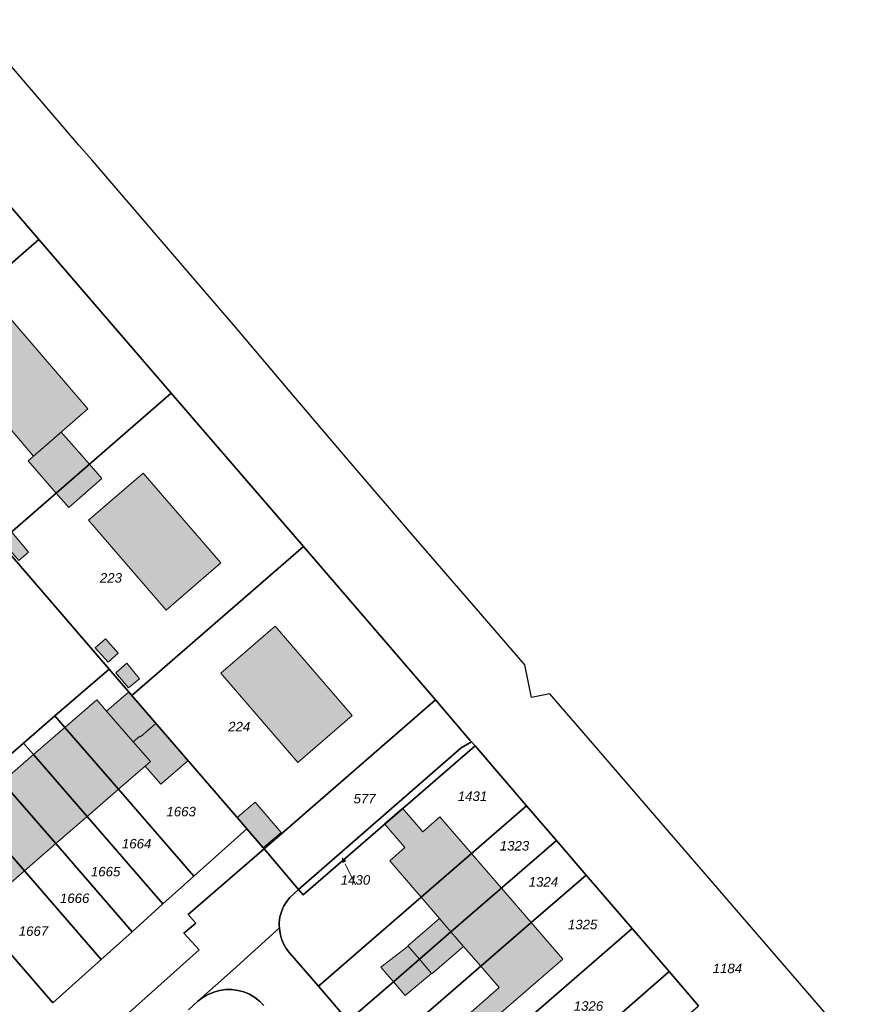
# Model space of a CAD drawing. Header units: metres. Extents: x 32338650 to 32340431, y 5701793 to 5703325.
# Tile 255 of 256: x 32339810 to 32339920, y 5702780 to 5702909. Entities that reach past the tile are written whole.
import ezdxf

# ---------------------------------------------------------------- set-up
doc = ezdxf.new("R2010")
doc.units = ezdxf.units.M
doc.header["$LTSCALE"] = 0.1
doc.layers.add('Keine', color=7, linetype='Continuous', lineweight=9)
for name, color, linetype, lineweight, true_color in [('LPB-BE-Flurstück_Grenze', 7, 'Continuous', 70, 0x004c99), ('LPB-BE-Flurstück_Nummer', 7, 'Continuous', 70, 0x004c99), ('LPB-BE-Gebäude', 7, 'Continuous', 70, 0x004c99), ('LPB-BE-Straße', 7, 'Continuous', 70, 0x004c99)]:
    doc.layers.add(name, color=color, linetype=linetype, lineweight=lineweight, true_color=true_color)
doc.styles.add('Arial (italic)', font='ariali.ttf')

# ---------------------------------------------------------------- blocks, each defined once
blk = doc.blocks.new('2004')
at = {"layer": 'Keine', "color": 7, "linetype": 'Continuous'}
blk.add_solid([(0, 0), (0.75, -0.3), (0.75, 0.3)], dxfattribs=at)

msp = doc.modelspace()

# ---------------------------------------------------------------- hatches: boundary and pattern name
at = {"layer": 'LPB-BE-Gebäude', "linetype": 'Continuous', "lineweight": 0, "true_color": 0xc7c8ca}
for points in [[(32339812.038, 5702851.755), (32339819.208, 5702857.976), (32339809.044, 5702869.801), (32339801.857, 5702863.631), (32339812.038, 5702851.755)], [(32339812.038, 5702851.755), (32339819.208, 5702857.976), (32339809.044, 5702869.801), (32339801.857, 5702863.631), (32339812.038, 5702851.755)], [(32339811.321, 5702851.114), (32339815.011, 5702846.89), (32339819.39, 5702850.693), (32339815.679, 5702854.898), (32339811.321, 5702851.114)], [(32339811.321, 5702851.114), (32339815.011, 5702846.89), (32339819.39, 5702850.693), (32339815.679, 5702854.898), (32339811.321, 5702851.114)], [(32339816.673, 5702844.97), (32339821.024, 5702848.805), (32339819.39, 5702850.693), (32339815.011, 5702846.89), (32339816.673, 5702844.97)], [(32339816.673, 5702844.97), (32339821.024, 5702848.805), (32339819.39, 5702850.693), (32339815.011, 5702846.89), (32339816.673, 5702844.97)], [(32339829.53, 5702831.473), (32339836.739, 5702837.672), (32339826.497, 5702849.521), (32339819.297, 5702843.311), (32339829.53, 5702831.473)], [(32339829.53, 5702831.473), (32339836.739, 5702837.672), (32339826.497, 5702849.521), (32339819.297, 5702843.311), (32339829.53, 5702831.473)], [(32339807.907, 5702840.566), (32339810.073, 5702838.006), (32339811.38, 5702839.113), (32339809.223, 5702841.683), (32339807.907, 5702840.566)], [(32339807.907, 5702840.566), (32339810.073, 5702838.006), (32339811.38, 5702839.113), (32339809.223, 5702841.683), (32339807.907, 5702840.566)], [(32339836.705, 5702823.163), (32339846.87, 5702811.358), (32339854.028, 5702817.549), (32339843.894, 5702829.353), (32339836.705, 5702823.163)], [(32339836.705, 5702823.163), (32339846.87, 5702811.358), (32339854.028, 5702817.549), (32339843.894, 5702829.353), (32339836.705, 5702823.163)], [(32339821.5, 5702827.69), (32339820.17, 5702826.503), (32339821.873, 5702824.602), (32339823.172, 5702825.77), (32339821.5, 5702827.69)], [(32339821.5, 5702827.69), (32339820.17, 5702826.503), (32339821.873, 5702824.602), (32339823.172, 5702825.77), (32339821.5, 5702827.69)], [(32339824.567, 5702821.209), (32339825.987, 5702822.422), (32339824.349, 5702824.461), (32339822.867, 5702823.21), (32339824.567, 5702821.209)], [(32339824.567, 5702821.209), (32339825.987, 5702822.422), (32339824.349, 5702824.461), (32339822.867, 5702823.21), (32339824.567, 5702821.209)], [(32339821.658, 5702818.147), (32339825.168, 5702814.099), (32339826.03, 5702814.846), (32339826.115, 5702814.747), (32339828.134, 5702816.495), (32339824.54, 5702820.643), (32339821.658, 5702818.147)], [(32339821.658, 5702818.147), (32339825.168, 5702814.099), (32339826.03, 5702814.846), (32339826.115, 5702814.747), (32339828.134, 5702816.495), (32339824.54, 5702820.643), (32339821.658, 5702818.147)], [(32339823.235, 5702807.847), (32339826.748, 5702810.903), (32339828.828, 5702808.513), (32339832.382, 5702811.591), (32339828.134, 5702816.495), (32339826.115, 5702814.747), (32339826.03, 5702814.846), (32339825.168, 5702814.099), (32339821.658, 5702818.147), (32339820.375, 5702819.627), (32339816.17, 5702816.007), (32339823.235, 5702807.847)], [(32339823.235, 5702807.847), (32339826.748, 5702810.903), (32339828.828, 5702808.513), (32339832.382, 5702811.591), (32339828.134, 5702816.495), (32339826.115, 5702814.747), (32339826.03, 5702814.846), (32339825.168, 5702814.099), (32339821.658, 5702818.147), (32339820.375, 5702819.627), (32339816.17, 5702816.007), (32339823.235, 5702807.847)], [(32339826.748, 5702810.903), (32339828.828, 5702808.513), (32339832.382, 5702811.591), (32339828.134, 5702816.495), (32339826.115, 5702814.747), (32339826.03, 5702814.846), (32339825.168, 5702814.099), (32339827.427, 5702811.494), (32339826.748, 5702810.903)], [(32339826.748, 5702810.903), (32339828.828, 5702808.513), (32339832.382, 5702811.591), (32339828.134, 5702816.495), (32339826.115, 5702814.747), (32339826.03, 5702814.846), (32339825.168, 5702814.099), (32339827.427, 5702811.494), (32339826.748, 5702810.903)], [(32339812.035, 5702812.426), (32339819.098, 5702804.268), (32339823.235, 5702807.847), (32339816.17, 5702816.007), (32339812.035, 5702812.426)], [(32339812.035, 5702812.426), (32339819.098, 5702804.268), (32339823.235, 5702807.847), (32339816.17, 5702816.007), (32339812.035, 5702812.426)], [(32339807.9, 5702808.843), (32339814.964, 5702800.685), (32339819.098, 5702804.268), (32339812.035, 5702812.426), (32339807.9, 5702808.843)], [(32339807.9, 5702808.843), (32339814.964, 5702800.685), (32339819.098, 5702804.268), (32339812.035, 5702812.426), (32339807.9, 5702808.843)], [(32339810.829, 5702797.103), (32339814.964, 5702800.685), (32339807.9, 5702808.843), (32339803.772, 5702805.253), (32339810.829, 5702797.103)], [(32339810.829, 5702797.103), (32339814.964, 5702800.685), (32339807.9, 5702808.843), (32339803.772, 5702805.253), (32339810.829, 5702797.103)], [(32339838.877, 5702804.11), (32339840.125, 5702802.656), (32339842.297, 5702800.137), (32339844.681, 5702802.141), (32339841.262, 5702806.144), (32339838.877, 5702804.11)], [(32339838.877, 5702804.11), (32339840.125, 5702802.656), (32339842.297, 5702800.137), (32339844.681, 5702802.141), (32339841.262, 5702806.144), (32339838.877, 5702804.11)], [(32339799.574, 5702801.608), (32339806.624, 5702793.452), (32339810.829, 5702797.103), (32339803.772, 5702805.253), (32339799.574, 5702801.608)], [(32339799.574, 5702801.608), (32339806.624, 5702793.452), (32339810.829, 5702797.103), (32339803.772, 5702805.253), (32339799.574, 5702801.608)], [(32339860.645, 5702805.369), (32339858.288, 5702803.294), (32339860.983, 5702800.181), (32339858.979, 5702798.422), (32339863.125, 5702793.619), (32339869.757, 5702799.401), (32339865.591, 5702804.225), (32339863.339, 5702802.246), (32339860.645, 5702805.369)], [(32339860.645, 5702805.369), (32339858.288, 5702803.294), (32339860.983, 5702800.181), (32339858.979, 5702798.422), (32339863.125, 5702793.619), (32339869.757, 5702799.401), (32339865.591, 5702804.225), (32339863.339, 5702802.246), (32339860.645, 5702805.369)], [(32339865.523, 5702790.838), (32339861.353, 5702787.237), (32339861.401, 5702787.185), (32339862.891, 5702785.462), (32339867.052, 5702789.064), (32339873.693, 5702794.837), (32339869.757, 5702799.401), (32339863.125, 5702793.619), (32339865.523, 5702790.838)], [(32339865.523, 5702790.838), (32339861.353, 5702787.237), (32339861.401, 5702787.185), (32339862.891, 5702785.462), (32339867.052, 5702789.064), (32339873.693, 5702794.837), (32339869.757, 5702799.401), (32339863.125, 5702793.619), (32339865.523, 5702790.838)], [(32339862.891, 5702785.462), (32339864.496, 5702783.585), (32339864.534, 5702783.544), (32339868.715, 5702787.145), (32339870.979, 5702784.52), (32339877.63, 5702790.282), (32339873.693, 5702794.837), (32339867.052, 5702789.064), (32339862.891, 5702785.462)], [(32339862.891, 5702785.462), (32339864.496, 5702783.585), (32339864.534, 5702783.544), (32339868.715, 5702787.145), (32339870.979, 5702784.52), (32339877.63, 5702790.282), (32339873.693, 5702794.837), (32339867.052, 5702789.064), (32339862.891, 5702785.462)], [(32339861.353, 5702787.237), (32339861.401, 5702787.185), (32339862.891, 5702785.462), (32339867.052, 5702789.064), (32339865.523, 5702790.838), (32339861.353, 5702787.237)], [(32339861.353, 5702787.237), (32339861.401, 5702787.185), (32339862.891, 5702785.462), (32339867.052, 5702789.064), (32339865.523, 5702790.838), (32339861.353, 5702787.237)], [(32339873.415, 5702781.708), (32339868.611, 5702777.532), (32339870.331, 5702775.55), (32339870.486, 5702775.674), (32339872.707, 5702777.604), (32339881.786, 5702785.478), (32339877.63, 5702790.282), (32339870.979, 5702784.52), (32339873.415, 5702781.708)], [(32339873.415, 5702781.708), (32339868.611, 5702777.532), (32339870.331, 5702775.55), (32339870.486, 5702775.674), (32339872.707, 5702777.604), (32339881.786, 5702785.478), (32339877.63, 5702790.282), (32339870.979, 5702784.52), (32339873.415, 5702781.708)], [(32339862.891, 5702785.462), (32339864.496, 5702783.585), (32339864.534, 5702783.544), (32339868.715, 5702787.145), (32339867.052, 5702789.064), (32339862.891, 5702785.462)], [(32339862.891, 5702785.462), (32339864.496, 5702783.585), (32339864.534, 5702783.544), (32339868.715, 5702787.145), (32339867.052, 5702789.064), (32339862.891, 5702785.462)], [(32339857.814, 5702784.39), (32339859.457, 5702782.491), (32339862.891, 5702785.462), (32339861.401, 5702787.185), (32339857.814, 5702784.39)], [(32339857.814, 5702784.39), (32339859.457, 5702782.491), (32339862.891, 5702785.462), (32339861.401, 5702787.185), (32339857.814, 5702784.39)], [(32339860.994, 5702780.687), (32339864.496, 5702783.585), (32339862.891, 5702785.462), (32339859.457, 5702782.491), (32339860.994, 5702780.687)], [(32339860.994, 5702780.687), (32339864.496, 5702783.585), (32339862.891, 5702785.462), (32339859.457, 5702782.491), (32339860.994, 5702780.687)]]:
    msp.add_hatch(color=9, dxfattribs=at).paths.add_polyline_path(points)

# ---------------------------------------------------------------- linework, layer by layer
at = {"layer": 'LPB-BE-Flurstück_Grenze', "color": 253, "linetype": 'Continuous', "lineweight": 25, "true_color": 0xadadad, "transparency": 33554687, "flags": 128}
for points in [[(32339920.479, 5702773.624), (32339902.479, 5702794.478), (32339894.168, 5702804.107), (32339886.523, 5702812.964), (32339880.093, 5702820.414), (32339877.654, 5702819.943), (32339876.789, 5702824.242), (32339870.378, 5702831.669), (32339862.133, 5702841.224), (32339853.889, 5702850.779), (32339846.356, 5702859.644), (32339838.9, 5702868.426), (32339828.173, 5702880.915), (32339819.701, 5702890.779), (32339818.01, 5702892.75), (32339812.012, 5702899.731), (32339803.826, 5702909.263)], [(32339920.479, 5702773.624), (32339902.479, 5702794.478), (32339894.168, 5702804.107), (32339886.523, 5702812.964), (32339880.093, 5702820.414), (32339877.654, 5702819.943), (32339876.789, 5702824.242), (32339870.378, 5702831.669), (32339862.133, 5702841.224), (32339853.889, 5702850.779), (32339846.356, 5702859.644), (32339838.9, 5702868.426), (32339828.173, 5702880.915), (32339819.701, 5702890.779), (32339818.01, 5702892.75), (32339812.012, 5702899.731), (32339803.826, 5702909.263)], [(32339772.701, 5702880.879), (32339790.126, 5702860.65), (32339812.746, 5702880.277), (32339795.359, 5702900.444), (32339784.736, 5702891.273), (32339780.938, 5702887.986), (32339772.701, 5702880.879)], [(32339772.701, 5702880.879), (32339790.126, 5702860.65), (32339812.746, 5702880.277), (32339795.359, 5702900.444), (32339784.736, 5702891.273), (32339780.938, 5702887.986), (32339772.701, 5702880.879)], [(32339795.359, 5702900.444), (32339812.746, 5702880.277), (32339830.181, 5702860.047), (32339847.606, 5702839.829), (32339865.002, 5702819.651), (32339869.558, 5702814.34), (32339869.778, 5702814.091), (32339870.228, 5702813.592), (32339877.029, 5702805.668), (32339880.955, 5702801.104), (32339884.871, 5702796.55), (32339890.938, 5702789.506), (32339895.819, 5702783.832), (32339899.697, 5702779.329)], [(32339795.359, 5702900.444), (32339812.746, 5702880.277), (32339830.181, 5702860.047), (32339847.606, 5702839.829), (32339865.002, 5702819.651), (32339869.558, 5702814.34), (32339869.778, 5702814.091), (32339870.228, 5702813.592), (32339877.029, 5702805.668), (32339880.955, 5702801.104), (32339884.871, 5702796.55), (32339890.938, 5702789.506), (32339895.819, 5702783.832), (32339899.697, 5702779.329)], [(32339790.126, 5702860.65), (32339807.561, 5702840.43), (32339815.011, 5702846.89), (32339819.39, 5702850.693), (32339830.181, 5702860.047), (32339812.746, 5702880.277), (32339790.126, 5702860.65)], [(32339790.126, 5702860.65), (32339807.561, 5702840.43), (32339815.011, 5702846.89), (32339819.39, 5702850.693), (32339830.181, 5702860.047), (32339812.746, 5702880.277), (32339790.126, 5702860.65)], [(32339807.561, 5702840.43), (32339821.988, 5702823.695), (32339824.996, 5702820.201), (32339847.606, 5702839.829), (32339830.181, 5702860.047), (32339819.39, 5702850.693), (32339815.011, 5702846.89), (32339807.561, 5702840.43)], [(32339807.561, 5702840.43), (32339821.988, 5702823.695), (32339824.996, 5702820.201), (32339847.606, 5702839.829), (32339830.181, 5702860.047), (32339819.39, 5702850.693), (32339815.011, 5702846.89), (32339807.561, 5702840.43)], [(32339806.591, 5702810.355), (32339810.726, 5702813.937), (32339814.86, 5702817.519), (32339821.988, 5702823.695), (32339807.561, 5702840.43)], [(32339806.591, 5702810.355), (32339810.726, 5702813.937), (32339814.86, 5702817.519), (32339821.988, 5702823.695), (32339807.561, 5702840.43)], [(32339824.996, 5702820.201), (32339838.877, 5702804.11), (32339840.125, 5702802.656), (32339842.297, 5702800.137), (32339842.431, 5702799.982), (32339865.002, 5702819.651), (32339847.606, 5702839.829), (32339824.996, 5702820.201)], [(32339824.996, 5702820.201), (32339838.877, 5702804.11), (32339840.125, 5702802.656), (32339842.297, 5702800.137), (32339842.431, 5702799.982), (32339865.002, 5702819.651), (32339847.606, 5702839.829), (32339824.996, 5702820.201)], [(32339823.235, 5702807.847), (32339833.156, 5702796.389), (32339840.125, 5702802.656), (32339838.877, 5702804.11), (32339824.996, 5702820.201), (32339821.988, 5702823.695), (32339814.86, 5702817.519), (32339816.17, 5702816.007), (32339823.235, 5702807.847)], [(32339823.235, 5702807.847), (32339833.156, 5702796.389), (32339840.125, 5702802.656), (32339838.877, 5702804.11), (32339824.996, 5702820.201), (32339821.988, 5702823.695), (32339814.86, 5702817.519), (32339816.17, 5702816.007), (32339823.235, 5702807.847)], [(32339865.002, 5702819.651), (32339842.431, 5702799.982), (32339846.955, 5702794.622), (32339868.386, 5702813.318), (32339869.778, 5702814.091), (32339869.558, 5702814.34), (32339865.002, 5702819.651)], [(32339865.002, 5702819.651), (32339842.431, 5702799.982), (32339846.955, 5702794.622), (32339868.386, 5702813.318), (32339869.778, 5702814.091), (32339869.558, 5702814.34), (32339865.002, 5702819.651)], [(32339812.035, 5702812.426), (32339819.098, 5702804.268), (32339829.087, 5702792.731), (32339833.156, 5702796.389), (32339823.235, 5702807.847), (32339816.17, 5702816.007), (32339814.86, 5702817.519), (32339810.726, 5702813.937), (32339812.035, 5702812.426)], [(32339812.035, 5702812.426), (32339819.098, 5702804.268), (32339829.087, 5702792.731), (32339833.156, 5702796.389), (32339823.235, 5702807.847), (32339816.17, 5702816.007), (32339814.86, 5702817.519), (32339810.726, 5702813.937), (32339812.035, 5702812.426)], [(32339807.9, 5702808.843), (32339814.964, 5702800.685), (32339825.019, 5702789.072), (32339829.087, 5702792.731), (32339819.098, 5702804.268), (32339812.035, 5702812.426), (32339810.726, 5702813.937), (32339806.591, 5702810.355), (32339807.9, 5702808.843)], [(32339807.9, 5702808.843), (32339814.964, 5702800.685), (32339825.019, 5702789.072), (32339829.087, 5702792.731), (32339819.098, 5702804.268), (32339812.035, 5702812.426), (32339810.726, 5702813.937), (32339806.591, 5702810.355), (32339807.9, 5702808.843)], [(32339845.763, 5702786.295), (32339849.575, 5702781.896), (32339877.029, 5702805.668), (32339870.228, 5702813.592), (32339847.556, 5702793.917), (32339846.955, 5702794.622), (32339846.322, 5702794.078), (32339845.803, 5702793.573), (32339845.355, 5702793.005), (32339844.986, 5702792.383), (32339844.702, 5702791.718), (32339844.507, 5702791.021), (32339844.406, 5702790.304), (32339844.405, 5702790.06), (32339844.415, 5702789.815), (32339844.436, 5702789.572), (32339844.524, 5702788.858), (32339844.705, 5702788.162), (32339844.975, 5702787.495), (32339845.33, 5702786.869), (32339845.763, 5702786.295)], [(32339845.763, 5702786.295), (32339849.575, 5702781.896), (32339877.029, 5702805.668), (32339870.228, 5702813.592), (32339847.556, 5702793.917), (32339846.955, 5702794.622), (32339846.322, 5702794.078), (32339845.803, 5702793.573), (32339845.355, 5702793.005), (32339844.986, 5702792.383), (32339844.702, 5702791.718), (32339844.507, 5702791.021), (32339844.406, 5702790.304), (32339844.405, 5702790.06), (32339844.415, 5702789.815), (32339844.436, 5702789.572), (32339844.524, 5702788.858), (32339844.705, 5702788.162), (32339844.975, 5702787.495), (32339845.33, 5702786.869), (32339845.763, 5702786.295)], [(32339847.556, 5702793.917), (32339870.228, 5702813.592), (32339869.778, 5702814.091), (32339868.386, 5702813.318), (32339846.955, 5702794.622), (32339847.556, 5702793.917)], [(32339847.556, 5702793.917), (32339870.228, 5702813.592), (32339869.778, 5702814.091), (32339868.386, 5702813.318), (32339846.955, 5702794.622), (32339847.556, 5702793.917)], [(32339802.456, 5702806.773), (32339803.772, 5702805.253), (32339810.829, 5702797.103), (32339820.95, 5702785.414), (32339825.019, 5702789.072), (32339814.964, 5702800.685), (32339807.9, 5702808.843), (32339806.591, 5702810.355), (32339802.456, 5702806.773)], [(32339802.456, 5702806.773), (32339803.772, 5702805.253), (32339810.829, 5702797.103), (32339820.95, 5702785.414), (32339825.019, 5702789.072), (32339814.964, 5702800.685), (32339807.9, 5702808.843), (32339806.591, 5702810.355), (32339802.456, 5702806.773)], [(32339802.456, 5702806.773), (32339795.994, 5702801.174), (32339814.59, 5702779.696), (32339820.95, 5702785.414), (32339810.829, 5702797.103), (32339803.772, 5702805.253), (32339802.456, 5702806.773)], [(32339802.456, 5702806.773), (32339795.994, 5702801.174), (32339814.59, 5702779.696), (32339820.95, 5702785.414), (32339810.829, 5702797.103), (32339803.772, 5702805.253), (32339802.456, 5702806.773)], [(32339877.029, 5702805.668), (32339849.575, 5702781.896), (32339853.512, 5702777.341), (32339859.457, 5702782.491), (32339862.891, 5702785.462), (32339867.052, 5702789.064), (32339880.955, 5702801.104), (32339877.029, 5702805.668)], [(32339877.029, 5702805.668), (32339849.575, 5702781.896), (32339853.512, 5702777.341), (32339859.457, 5702782.491), (32339862.891, 5702785.462), (32339867.052, 5702789.064), (32339880.955, 5702801.104), (32339877.029, 5702805.668)], [(32339809.954, 5702765.296), (32339833.849, 5702786.681), (32339831.839, 5702788.896), (32339833.405, 5702790.218), (32339832.421, 5702791.351), (32339842.431, 5702799.982), (32339842.297, 5702800.137), (32339840.125, 5702802.656), (32339833.156, 5702796.389), (32339829.087, 5702792.731), (32339825.019, 5702789.072), (32339820.95, 5702785.414), (32339814.59, 5702779.696), (32339795.994, 5702801.174)], [(32339809.954, 5702765.296), (32339833.849, 5702786.681), (32339831.839, 5702788.896), (32339833.405, 5702790.218), (32339832.421, 5702791.351), (32339842.431, 5702799.982), (32339842.297, 5702800.137), (32339840.125, 5702802.656), (32339833.156, 5702796.389), (32339829.087, 5702792.731), (32339825.019, 5702789.072), (32339820.95, 5702785.414), (32339814.59, 5702779.696), (32339795.994, 5702801.174)], [(32339857.449, 5702772.796), (32339870.979, 5702784.52), (32339877.63, 5702790.282), (32339884.871, 5702796.55), (32339880.955, 5702801.104), (32339867.052, 5702789.064), (32339862.891, 5702785.462), (32339859.457, 5702782.491), (32339853.512, 5702777.341), (32339857.449, 5702772.796)], [(32339857.449, 5702772.796), (32339870.979, 5702784.52), (32339877.63, 5702790.282), (32339884.871, 5702796.55), (32339880.955, 5702801.104), (32339867.052, 5702789.064), (32339862.891, 5702785.462), (32339859.457, 5702782.491), (32339853.512, 5702777.341), (32339857.449, 5702772.796)], [(32339832.435, 5702778.776), (32339833.703, 5702779.915), (32339838.326, 5702784.068), (32339844.436, 5702789.572), (32339844.415, 5702789.815), (32339844.405, 5702790.06), (32339844.406, 5702790.304), (32339844.507, 5702791.021), (32339844.702, 5702791.718), (32339844.986, 5702792.383), (32339845.355, 5702793.005), (32339845.803, 5702793.573), (32339846.322, 5702794.078), (32339846.955, 5702794.622), (32339842.431, 5702799.982), (32339832.421, 5702791.351), (32339833.405, 5702790.218), (32339831.839, 5702788.896), (32339833.849, 5702786.681)], [(32339832.435, 5702778.776), (32339833.703, 5702779.915), (32339838.326, 5702784.068), (32339844.436, 5702789.572), (32339844.415, 5702789.815), (32339844.405, 5702790.06), (32339844.406, 5702790.304), (32339844.507, 5702791.021), (32339844.702, 5702791.718), (32339844.986, 5702792.383), (32339845.355, 5702793.005), (32339845.803, 5702793.573), (32339846.322, 5702794.078), (32339846.955, 5702794.622), (32339842.431, 5702799.982), (32339832.421, 5702791.351), (32339833.405, 5702790.218), (32339831.839, 5702788.896), (32339833.849, 5702786.681)], [(32339857.449, 5702772.796), (32339859.914, 5702769.953), (32339866.753, 5702775.917), (32339868.611, 5702777.532), (32339870.331, 5702775.55), (32339872.707, 5702777.604), (32339874.647, 5702775.373), (32339890.938, 5702789.506), (32339884.871, 5702796.55), (32339877.63, 5702790.282), (32339870.979, 5702784.52), (32339857.449, 5702772.796)], [(32339857.449, 5702772.796), (32339859.914, 5702769.953), (32339866.753, 5702775.917), (32339868.611, 5702777.532), (32339870.331, 5702775.55), (32339872.707, 5702777.604), (32339874.647, 5702775.373), (32339890.938, 5702789.506), (32339884.871, 5702796.55), (32339877.63, 5702790.282), (32339870.979, 5702784.52), (32339857.449, 5702772.796)], [(32339853.512, 5702777.341), (32339849.575, 5702781.896), (32339845.763, 5702786.295), (32339845.33, 5702786.869), (32339844.975, 5702787.495), (32339844.705, 5702788.162), (32339844.524, 5702788.858), (32339844.436, 5702789.572), (32339838.326, 5702784.068), (32339833.703, 5702779.915)], [(32339853.512, 5702777.341), (32339849.575, 5702781.896), (32339845.763, 5702786.295), (32339845.33, 5702786.869), (32339844.975, 5702787.495), (32339844.705, 5702788.162), (32339844.524, 5702788.858), (32339844.436, 5702789.572), (32339838.326, 5702784.068), (32339833.703, 5702779.915)], [(32339895.819, 5702783.832), (32339890.938, 5702789.506), (32339874.647, 5702775.373), (32339872.707, 5702777.604), (32339870.331, 5702775.55), (32339868.611, 5702777.532), (32339866.753, 5702775.917), (32339859.914, 5702769.953), (32339866.612, 5702762.203), (32339864.97, 5702760.729), (32339866.99, 5702758.485), (32339867.696, 5702759.116), (32339870.864, 5702761.928), (32339870.796, 5702761.981), (32339877.418, 5702767.764), (32339895.819, 5702783.832)], [(32339895.819, 5702783.832), (32339890.938, 5702789.506), (32339874.647, 5702775.373), (32339872.707, 5702777.604), (32339870.331, 5702775.55), (32339868.611, 5702777.532), (32339866.753, 5702775.917), (32339859.914, 5702769.953), (32339866.612, 5702762.203), (32339864.97, 5702760.729), (32339866.99, 5702758.485), (32339867.696, 5702759.116), (32339870.864, 5702761.928), (32339870.796, 5702761.981), (32339877.418, 5702767.764), (32339895.819, 5702783.832)], [(32339833.849, 5702786.681), (32339809.954, 5702765.296)], [(32339833.849, 5702786.681), (32339809.954, 5702765.296)], [(32339870.864, 5702761.928), (32339867.696, 5702759.116), (32339871.536, 5702754.645), (32339874.754, 5702757.476), (32339881.366, 5702763.269), (32339885.518, 5702766.901), (32339888.663, 5702769.655), (32339899.697, 5702779.329), (32339895.819, 5702783.832), (32339877.418, 5702767.764), (32339870.796, 5702761.981), (32339870.864, 5702761.928)], [(32339870.864, 5702761.928), (32339867.696, 5702759.116), (32339871.536, 5702754.645), (32339874.754, 5702757.476), (32339881.366, 5702763.269), (32339885.518, 5702766.901), (32339888.663, 5702769.655), (32339899.697, 5702779.329), (32339895.819, 5702783.832), (32339877.418, 5702767.764), (32339870.796, 5702761.981), (32339870.864, 5702761.928)], [(32339842.386, 5702779.358), (32339841.82, 5702779.931), (32339841.184, 5702780.424), (32339840.488, 5702780.829), (32339839.745, 5702781.139), (32339838.967, 5702781.348), (32339838.169, 5702781.453), (32339837.361, 5702781.453), (32339836.561, 5702781.346), (32339835.781, 5702781.134), (32339835.036, 5702780.821), (32339834.34, 5702780.412), (32339833.703, 5702779.915), (32339832.435, 5702778.776)], [(32339842.386, 5702779.358), (32339841.82, 5702779.931), (32339841.184, 5702780.424), (32339840.488, 5702780.829), (32339839.745, 5702781.139), (32339838.967, 5702781.348), (32339838.169, 5702781.453), (32339837.361, 5702781.453), (32339836.561, 5702781.346), (32339835.781, 5702781.134), (32339835.036, 5702780.821), (32339834.34, 5702780.412), (32339833.703, 5702779.915), (32339832.435, 5702778.776)], [(32339833.703, 5702779.915), (32339834.34, 5702780.412), (32339835.036, 5702780.821), (32339835.781, 5702781.134), (32339836.561, 5702781.346), (32339837.361, 5702781.453), (32339838.169, 5702781.453), (32339838.967, 5702781.348), (32339839.745, 5702781.139), (32339840.488, 5702780.829), (32339841.184, 5702780.424), (32339841.82, 5702779.931), (32339842.386, 5702779.358)], [(32339833.703, 5702779.915), (32339834.34, 5702780.412), (32339835.036, 5702780.821), (32339835.781, 5702781.134), (32339836.561, 5702781.346), (32339837.361, 5702781.453), (32339838.169, 5702781.453), (32339838.967, 5702781.348), (32339839.745, 5702781.139), (32339840.488, 5702780.829), (32339841.184, 5702780.424), (32339841.82, 5702779.931), (32339842.386, 5702779.358)]]:
    msp.add_lwpolyline(points, dxfattribs=at)
at = {"layer": 'LPB-BE-Flurstück_Nummer', "color": 252, "linetype": 'Continuous', "lineweight": 5, "true_color": 0x888888}
msp.add_line((32339853.11587, 5702798.01392), (32339854.464, 5702795.277), dxfattribs=at)
msp.add_line((32339853.11587, 5702798.01392), (32339854.464, 5702795.277), dxfattribs=at)
at = {"layer": 'LPB-BE-Gebäude', "color": 7, "linetype": 'Continuous', "lineweight": 9, "flags": 128}
for points in [[(32339812.038, 5702851.755), (32339819.208, 5702857.976), (32339809.044, 5702869.801), (32339801.857, 5702863.631), (32339812.038, 5702851.755)], [(32339812.038, 5702851.755), (32339819.208, 5702857.976), (32339809.044, 5702869.801), (32339801.857, 5702863.631), (32339812.038, 5702851.755)], [(32339811.321, 5702851.114), (32339815.011, 5702846.89), (32339819.39, 5702850.693), (32339815.679, 5702854.898), (32339811.321, 5702851.114)], [(32339811.321, 5702851.114), (32339815.011, 5702846.89), (32339819.39, 5702850.693), (32339815.679, 5702854.898), (32339811.321, 5702851.114)], [(32339816.673, 5702844.97), (32339821.024, 5702848.805), (32339819.39, 5702850.693), (32339815.011, 5702846.89), (32339816.673, 5702844.97)], [(32339816.673, 5702844.97), (32339821.024, 5702848.805), (32339819.39, 5702850.693), (32339815.011, 5702846.89), (32339816.673, 5702844.97)], [(32339829.53, 5702831.473), (32339836.739, 5702837.672), (32339826.497, 5702849.521), (32339819.297, 5702843.311), (32339829.53, 5702831.473)], [(32339829.53, 5702831.473), (32339836.739, 5702837.672), (32339826.497, 5702849.521), (32339819.297, 5702843.311), (32339829.53, 5702831.473)], [(32339807.907, 5702840.566), (32339810.073, 5702838.006), (32339811.38, 5702839.113), (32339809.223, 5702841.683), (32339807.907, 5702840.566)], [(32339807.907, 5702840.566), (32339810.073, 5702838.006), (32339811.38, 5702839.113), (32339809.223, 5702841.683), (32339807.907, 5702840.566)], [(32339836.705, 5702823.163), (32339846.87, 5702811.358), (32339854.028, 5702817.549), (32339843.894, 5702829.353), (32339836.705, 5702823.163)], [(32339836.705, 5702823.163), (32339846.87, 5702811.358), (32339854.028, 5702817.549), (32339843.894, 5702829.353), (32339836.705, 5702823.163)], [(32339821.5, 5702827.69), (32339820.17, 5702826.503), (32339821.873, 5702824.602), (32339823.172, 5702825.77), (32339821.5, 5702827.69)], [(32339821.5, 5702827.69), (32339820.17, 5702826.503), (32339821.873, 5702824.602), (32339823.172, 5702825.77), (32339821.5, 5702827.69)], [(32339824.567, 5702821.209), (32339825.987, 5702822.422), (32339824.349, 5702824.461), (32339822.867, 5702823.21), (32339824.567, 5702821.209)], [(32339824.567, 5702821.209), (32339825.987, 5702822.422), (32339824.349, 5702824.461), (32339822.867, 5702823.21), (32339824.567, 5702821.209)], [(32339821.658, 5702818.147), (32339825.168, 5702814.099), (32339826.03, 5702814.846), (32339826.115, 5702814.747), (32339828.134, 5702816.495), (32339824.54, 5702820.643), (32339821.658, 5702818.147)], [(32339821.658, 5702818.147), (32339825.168, 5702814.099), (32339826.03, 5702814.846), (32339826.115, 5702814.747), (32339828.134, 5702816.495), (32339824.54, 5702820.643), (32339821.658, 5702818.147)], [(32339823.235, 5702807.847), (32339826.748, 5702810.903), (32339828.828, 5702808.513), (32339832.382, 5702811.591), (32339828.134, 5702816.495), (32339826.115, 5702814.747), (32339826.03, 5702814.846), (32339825.168, 5702814.099), (32339821.658, 5702818.147), (32339820.375, 5702819.627), (32339816.17, 5702816.007), (32339823.235, 5702807.847)], [(32339823.235, 5702807.847), (32339826.748, 5702810.903), (32339828.828, 5702808.513), (32339832.382, 5702811.591), (32339828.134, 5702816.495), (32339826.115, 5702814.747), (32339826.03, 5702814.846), (32339825.168, 5702814.099), (32339821.658, 5702818.147), (32339820.375, 5702819.627), (32339816.17, 5702816.007), (32339823.235, 5702807.847)], [(32339826.748, 5702810.903), (32339828.828, 5702808.513), (32339832.382, 5702811.591), (32339828.134, 5702816.495), (32339826.115, 5702814.747), (32339826.03, 5702814.846), (32339825.168, 5702814.099), (32339827.427, 5702811.494), (32339826.748, 5702810.903)], [(32339826.748, 5702810.903), (32339828.828, 5702808.513), (32339832.382, 5702811.591), (32339828.134, 5702816.495), (32339826.115, 5702814.747), (32339826.03, 5702814.846), (32339825.168, 5702814.099), (32339827.427, 5702811.494), (32339826.748, 5702810.903)], [(32339812.035, 5702812.426), (32339819.098, 5702804.268), (32339823.235, 5702807.847), (32339816.17, 5702816.007), (32339812.035, 5702812.426)], [(32339812.035, 5702812.426), (32339819.098, 5702804.268), (32339823.235, 5702807.847), (32339816.17, 5702816.007), (32339812.035, 5702812.426)], [(32339807.9, 5702808.843), (32339814.964, 5702800.685), (32339819.098, 5702804.268), (32339812.035, 5702812.426), (32339807.9, 5702808.843)], [(32339807.9, 5702808.843), (32339814.964, 5702800.685), (32339819.098, 5702804.268), (32339812.035, 5702812.426), (32339807.9, 5702808.843)], [(32339810.829, 5702797.103), (32339814.964, 5702800.685), (32339807.9, 5702808.843), (32339803.772, 5702805.253), (32339810.829, 5702797.103)], [(32339810.829, 5702797.103), (32339814.964, 5702800.685), (32339807.9, 5702808.843), (32339803.772, 5702805.253), (32339810.829, 5702797.103)], [(32339838.877, 5702804.11), (32339840.125, 5702802.656), (32339842.297, 5702800.137), (32339844.681, 5702802.141), (32339841.262, 5702806.144), (32339838.877, 5702804.11)], [(32339838.877, 5702804.11), (32339840.125, 5702802.656), (32339842.297, 5702800.137), (32339844.681, 5702802.141), (32339841.262, 5702806.144), (32339838.877, 5702804.11)], [(32339799.574, 5702801.608), (32339806.624, 5702793.452), (32339810.829, 5702797.103), (32339803.772, 5702805.253), (32339799.574, 5702801.608)], [(32339799.574, 5702801.608), (32339806.624, 5702793.452), (32339810.829, 5702797.103), (32339803.772, 5702805.253), (32339799.574, 5702801.608)], [(32339860.645, 5702805.369), (32339858.288, 5702803.294), (32339860.983, 5702800.181), (32339858.979, 5702798.422), (32339863.125, 5702793.619), (32339869.757, 5702799.401), (32339865.591, 5702804.225), (32339863.339, 5702802.246), (32339860.645, 5702805.369)], [(32339860.645, 5702805.369), (32339858.288, 5702803.294), (32339860.983, 5702800.181), (32339858.979, 5702798.422), (32339863.125, 5702793.619), (32339869.757, 5702799.401), (32339865.591, 5702804.225), (32339863.339, 5702802.246), (32339860.645, 5702805.369)], [(32339865.523, 5702790.838), (32339861.353, 5702787.237), (32339861.401, 5702787.185), (32339862.891, 5702785.462), (32339867.052, 5702789.064), (32339873.693, 5702794.837), (32339869.757, 5702799.401), (32339863.125, 5702793.619), (32339865.523, 5702790.838)], [(32339865.523, 5702790.838), (32339861.353, 5702787.237), (32339861.401, 5702787.185), (32339862.891, 5702785.462), (32339867.052, 5702789.064), (32339873.693, 5702794.837), (32339869.757, 5702799.401), (32339863.125, 5702793.619), (32339865.523, 5702790.838)], [(32339862.891, 5702785.462), (32339864.496, 5702783.585), (32339864.534, 5702783.544), (32339868.715, 5702787.145), (32339870.979, 5702784.52), (32339877.63, 5702790.282), (32339873.693, 5702794.837), (32339867.052, 5702789.064), (32339862.891, 5702785.462)], [(32339862.891, 5702785.462), (32339864.496, 5702783.585), (32339864.534, 5702783.544), (32339868.715, 5702787.145), (32339870.979, 5702784.52), (32339877.63, 5702790.282), (32339873.693, 5702794.837), (32339867.052, 5702789.064), (32339862.891, 5702785.462)], [(32339861.353, 5702787.237), (32339861.401, 5702787.185), (32339862.891, 5702785.462), (32339867.052, 5702789.064), (32339865.523, 5702790.838), (32339861.353, 5702787.237)], [(32339861.353, 5702787.237), (32339861.401, 5702787.185), (32339862.891, 5702785.462), (32339867.052, 5702789.064), (32339865.523, 5702790.838), (32339861.353, 5702787.237)], [(32339873.415, 5702781.708), (32339868.611, 5702777.532), (32339870.331, 5702775.55), (32339870.486, 5702775.674), (32339872.707, 5702777.604), (32339881.786, 5702785.478), (32339877.63, 5702790.282), (32339870.979, 5702784.52), (32339873.415, 5702781.708)], [(32339873.415, 5702781.708), (32339868.611, 5702777.532), (32339870.331, 5702775.55), (32339870.486, 5702775.674), (32339872.707, 5702777.604), (32339881.786, 5702785.478), (32339877.63, 5702790.282), (32339870.979, 5702784.52), (32339873.415, 5702781.708)], [(32339862.891, 5702785.462), (32339864.496, 5702783.585), (32339864.534, 5702783.544), (32339868.715, 5702787.145), (32339867.052, 5702789.064), (32339862.891, 5702785.462)], [(32339862.891, 5702785.462), (32339864.496, 5702783.585), (32339864.534, 5702783.544), (32339868.715, 5702787.145), (32339867.052, 5702789.064), (32339862.891, 5702785.462)], [(32339857.814, 5702784.39), (32339859.457, 5702782.491), (32339862.891, 5702785.462), (32339861.401, 5702787.185), (32339857.814, 5702784.39)], [(32339857.814, 5702784.39), (32339859.457, 5702782.491), (32339862.891, 5702785.462), (32339861.401, 5702787.185), (32339857.814, 5702784.39)], [(32339860.994, 5702780.687), (32339864.496, 5702783.585), (32339862.891, 5702785.462), (32339859.457, 5702782.491), (32339860.994, 5702780.687)], [(32339860.994, 5702780.687), (32339864.496, 5702783.585), (32339862.891, 5702785.462), (32339859.457, 5702782.491), (32339860.994, 5702780.687)]]:
    msp.add_lwpolyline(points, dxfattribs=at)
at = {"layer": 'LPB-BE-Straße', "color": 250, "linetype": 'Continuous', "lineweight": 25, "true_color": 0x333333, "transparency": 33554687, "flags": 128}
for points in [[(32339920.479, 5702773.624), (32339902.479, 5702794.478), (32339894.168, 5702804.107), (32339886.523, 5702812.964), (32339880.093, 5702820.414), (32339877.654, 5702819.943), (32339876.789, 5702824.242), (32339870.378, 5702831.669), (32339862.133, 5702841.224), (32339853.889, 5702850.779), (32339846.356, 5702859.644), (32339838.9, 5702868.426), (32339828.173, 5702880.915), (32339819.701, 5702890.779), (32339818.01, 5702892.75), (32339812.012, 5702899.731), (32339803.826, 5702909.263)], [(32339795.359, 5702900.444), (32339812.746, 5702880.277), (32339830.181, 5702860.047), (32339847.606, 5702839.829), (32339865.002, 5702819.651), (32339869.558, 5702814.34), (32339869.778, 5702814.091), (32339870.228, 5702813.592), (32339877.029, 5702805.668), (32339880.955, 5702801.104), (32339884.871, 5702796.55), (32339890.938, 5702789.506), (32339895.819, 5702783.832), (32339899.697, 5702779.329)]]:
    msp.add_lwpolyline(points, dxfattribs=at)

# ---------------------------------------------------------------- block references
at = {"layer": 'LPB-BE-Flurstück_Nummer', "color": 252, "true_color": 0x888888, "rotation": 296.2234817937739}
msp.add_blockref('2004', (32339852.674, 5702798.911), dxfattribs=at)
msp.add_blockref('2004', (32339852.674, 5702798.911), dxfattribs=at)

# ---------------------------------------------------------------- texts
at = {"layer": 'LPB-BE-Flurstück_Nummer', "color": 252, "true_color": 0x888888, "char_height": 1.25, "attachment_point": 2, "line_spacing_factor": 1.004016, "style": 'Arial (italic)'}
for s, insert, width in [('223', (32339822.233, 5702836.335), 4.213125), ('223', (32339822.233, 5702836.335), 4.213125), ('224', (32339839.143, 5702816.728), 4.179375), ('224', (32339839.143, 5702816.728), 4.179375), ('577', (32339855.667, 5702807.243), 4.288125), ('577', (32339855.667, 5702807.243), 4.288125), ('1431', (32339869.89, 5702807.561), 5.233125), ('1431', (32339869.89, 5702807.561), 5.233125), ('1663', (32339831.485, 5702805.53), 5.435625), ('1663', (32339831.485, 5702805.53), 5.435625), ('1664', (32339825.622, 5702801.307), 5.401875), ('1664', (32339825.622, 5702801.307), 5.401875), ('1323', (32339875.427, 5702801.029), 5.435625), ('1323', (32339875.427, 5702801.029), 5.435625), ('1665', (32339821.532, 5702797.624), 5.476875), ('1665', (32339821.532, 5702797.624), 5.476875), ('1430', (32339854.464, 5702796.527), 5.458125), ('1430', (32339854.464, 5702796.527), 5.458125), ('1324', (32339879.235, 5702796.27), 5.401875), ('1324', (32339879.235, 5702796.27), 5.401875), ('1666', (32339817.45, 5702794.114), 5.46375), ('1666', (32339817.45, 5702794.114), 5.46375), ('1325', (32339884.409, 5702790.653), 5.476875), ('1325', (32339884.409, 5702790.653), 5.476875), ('1667', (32339812.021, 5702789.786), 5.536875), ('1667', (32339812.021, 5702789.786), 5.536875), ('1184', (32339903.486, 5702784.867), 5.401875), ('1184', (32339903.486, 5702784.867), 5.401875), ('1326', (32339885.169, 5702779.914), 5.46375), ('1326', (32339885.169, 5702779.914), 5.46375)]:
    msp.add_mtext(s, dxfattribs=dict(at, insert=insert, width=width))

doc.saveas('drawing.dxf')
